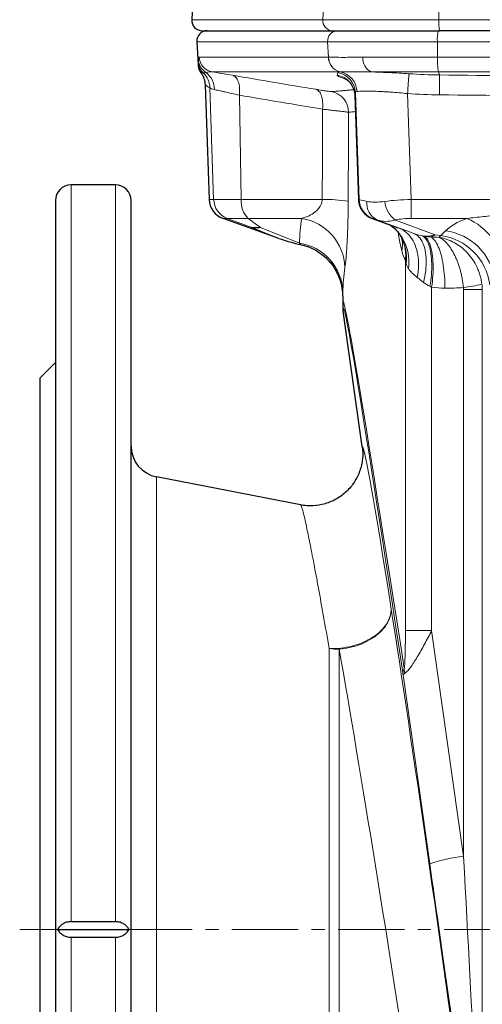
# Model space of a CAD drawing. Header units: millimetres. Extents: x -342 to 561, y -507 to 471.
# Tile 11 of 15: x 343 to 432, y 32 to 221. Entities that reach past the tile are written whole.
import ezdxf

# ---------------------------------------------------------------- set-up
doc = ezdxf.new("R2010")
doc.units = ezdxf.units.MM
doc.linetypes.add('CENTERX2', pattern=[20.32, 12.7, -2.54, 2.54, -2.54])
doc.layers.add('FORMAT', color=7, linetype='Continuous')

msp = doc.modelspace()

# ---------------------------------------------------------------- linework, layer by layer
at = {"color": 7, "linetype": 'Continuous', "lineweight": 25}
for p, q in [((376.69, 229.55), (376.23, 220.89)), ((378.23, 218.78), (403.16, 218.78)), ((403.16, 218.78), (423.7, 218.78)), ((480.58, 218.78), (423.7, 218.78)), ((377.21, 216.68), (377.44, 212.33)), ((378.79, 208.44), (379.57, 186.48)), ((407.45, 206.44), (408.15, 186.48)), ((361.64, 189.28), (353.14, 189.28)), ((350.14, 186.28), (350.14, -92.72)), ((364.64, -74.18), (364.64, 186.28)), ((392.91, 179.04), (382.24, 182.86)), ((410.88, 182.81), (410.98, 182.78)), ((410.98, 182.78), (415.72, 181.06)), ((416.06, 179.77), (416.08, 179.72)), ((416.47, 179.03), (416.48, 179.01)), ((405.14, 167.79), (405.14, 166.51)), ((408.87, 139.24), (405.24, 165.1)), ((350.14, 155.28), (347.14, 152.28)), ((347.14, 152.28), (347.14, -58.72)), ((397.06, 128.03), (369.5, 133.39)), ((353.14, 48.28), (361.64, 48.28)), ((350.54, 46.78), (364.24, 46.78)), ((353.14, 45.28), (361.64, 45.28))]:
    msp.add_line(p, q, dxfattribs=at)
at = {"color": 8, "linetype": 'Continuous', "lineweight": 18}
for p, q in [((401.33, 220.89), (401.55, 225.51)), ((423.56, 220.89), (423.57, 223.76)), ((401.33, 220.89), (376.23, 220.89)), ((423.56, 220.89), (401.33, 220.89)), ((423.56, 220.89), (480.73, 220.89)), ((377.21, 216.68), (402.26, 216.68)), ((402.26, 216.68), (423.27, 216.68)), ((402.4, 213.7), (402.26, 216.68)), ((481.01, 216.68), (423.27, 216.68)), ((423.28, 213.7), (423.27, 216.68)), ((402.4, 213.7), (377.66, 213.7)), ((402.41, 213.7), (402.4, 213.7)), ((423.28, 213.7), (409.02, 213.7)), ((423.28, 213.7), (481, 213.7)), ((380.14, 210.9), (404.67, 210.9)), ((404.67, 210.9), (404.68, 210.9)), ((404.67, 210.9), (404.67, 210.9)), ((410.62, 210.9), (423.46, 210.9)), ((480.82, 210.9), (423.46, 210.9)), ((423.7, 210.31), (423.46, 210.9)), ((380.43, 186.48), (379.7, 207.87)), ((385.71, 186.48), (385.36, 206.44)), ((408.16, 186.48), (407.45, 206.46)), ((407.46, 206.44), (407.45, 206.46)), ((407.57, 206.94), (408.27, 186.48)), ((418.26, 186.48), (417.57, 206.74)), ((353.14, 48.28), (353.14, 189.28)), ((361.64, 189.28), (361.64, 48.28)), ((380.43, 186.48), (379.57, 186.48)), ((385.71, 186.48), (380.43, 186.48)), ((401.23, 186.48), (385.71, 186.48)), ((408.27, 186.48), (408.16, 186.48)), ((418.26, 186.48), (486.02, 186.48)), ((418.26, 186.48), (418.26, 182.86)), ((382.24, 182.86), (383.02, 182.86)), ((383.02, 182.86), (387.02, 182.86)), ((387.77, 181.1), (383.02, 182.86)), ((387.02, 182.86), (397.29, 182.86)), ((389.43, 181.1), (387.02, 182.86)), ((410.78, 182.86), (410.9, 182.86)), ((410.88, 182.82), (410.96, 182.78)), ((415.97, 180.97), (410.96, 182.78)), ((418.26, 182.86), (428.95, 182.86)), ((387.77, 181.1), (392.91, 179.04)), ((396.87, 178.11), (389.43, 181.1)), ((411.8, 182.55), (418.66, 180.01)), ((422.81, 179.74), (415.22, 182.55)), ((415.97, 180.97), (415.72, 181.06)), ((423.91, 179.57), (422.81, 179.74)), ((424.83, 180.49), (423.91, 179.57)), ((417.14, 174.74), (417.14, 103.97)), ((422.17, 103.97), (422.17, 169.72)), ((428.28, 169.23), (431.87, 169.23)), ((428.28, 60.76), (428.28, 169.23)), ((431.87, 20.65), (431.87, 169.23)), ((369.5, 133.39), (369.5, -39.83)), ((422.17, 103.97), (417.14, 103.97)), ((428.28, 60.76), (422.17, 103.97)), ((402.56, 100.54), (402.56, -33.4)), ((404.47, -33.22), (404.47, 100.41)), ((416.69, 95.5), (421.8, 59.37)), ((353.14, -78.85), (353.14, 45.28)), ((361.64, 45.28), (361.64, -76.78))]:
    msp.add_line(p, q, dxfattribs=at)
at = {"color": 8, "linetype": 'Continuous', "lineweight": 18, "flags": 128}
for points in [[(384.05, 210.24), (384.22, 210.19), (384.39, 210.11), (384.54, 209.99), (384.69, 209.85), (384.82, 209.68), (384.94, 209.48), (385.05, 209.26), (385.15, 209.01), (385.23, 208.74), (385.3, 208.45), (385.35, 208.14), (385.38, 207.82), (385.4, 207.49), (385.4, 207.14), (385.39, 206.79), (385.36, 206.44)], [(417.81, 210.54), (417.81, 210.47), (417.8, 210.36), (417.79, 210.22), (417.78, 210.05), (417.77, 209.85), (417.75, 209.63), (417.74, 209.38), (417.72, 209.1), (417.7, 208.81), (417.68, 208.49), (417.66, 208.16), (417.63, 207.82), (417.61, 207.47), (417.59, 207.11), (417.57, 206.74)], [(423.7, 210.31), (423.7, 210.23), (423.7, 210.12), (423.7, 209.98), (423.7, 209.8), (423.69, 209.6), (423.69, 209.38), (423.69, 209.13), (423.68, 208.85), (423.68, 208.56), (423.67, 208.25), (423.67, 207.92), (423.67, 207.58), (423.66, 207.23), (423.66, 206.87), (423.65, 206.51)], [(399.97, 207.56), (400.14, 207.5), (400.3, 207.42), (400.46, 207.31), (400.6, 207.17), (400.74, 206.99), (400.86, 206.8), (400.97, 206.57), (401.07, 206.32), (401.15, 206.05), (401.22, 205.76), (401.27, 205.46), (401.3, 205.14), (401.32, 204.8), (401.32, 204.46), (401.31, 204.11), (401.28, 203.76)], [(415.97, 180.97), (416.33, 180.82), (416.67, 180.64), (417, 180.43), (417.31, 180.19), (417.61, 179.92), (417.89, 179.63), (418.15, 179.3), (418.39, 178.95), (418.61, 178.58), (418.82, 178.18), (419, 177.76), (419.16, 177.32), (419.3, 176.86), (419.42, 176.39), (419.51, 175.89), (419.58, 175.39), (419.63, 174.87), (419.65, 174.33), (419.65, 173.79), (419.63, 173.25), (419.58, 172.69), (419.51, 172.14), (419.42, 171.58)], [(418.66, 180.01), (418.93, 179.89), (419.19, 179.74), (419.43, 179.56), (419.67, 179.35), (419.88, 179.11), (420.09, 178.84), (420.27, 178.55), (420.44, 178.23), (420.59, 177.88), (420.73, 177.51), (420.84, 177.12), (420.94, 176.71), (421.02, 176.27), (421.08, 175.82), (421.12, 175.35), (421.14, 174.86), (421.14, 174.36), (421.12, 173.85), (421.08, 173.33), (421.03, 172.8), (420.95, 172.26), (420.85, 171.71), (420.74, 171.16), (420.61, 170.61)], [(420.42, 179.5), (420.61, 179.37), (420.79, 179.21), (420.96, 179.02), (421.13, 178.8), (421.28, 178.55), (421.43, 178.28), (421.56, 177.97), (421.68, 177.64), (421.79, 177.29), (421.88, 176.91), (421.97, 176.51), (422.04, 176.08), (422.1, 175.64), (422.14, 175.17), (422.17, 174.69), (422.19, 174.2), (422.19, 173.68), (422.18, 173.16), (422.16, 172.63), (422.12, 172.08), (422.07, 171.53), (422.01, 170.98), (421.93, 170.42), (421.85, 169.86)], [(420.78, 179.43), (420.95, 179.31), (421.12, 179.15), (421.28, 178.96), (421.43, 178.74), (421.57, 178.5), (421.7, 178.22), (421.83, 177.92), (421.94, 177.58), (422.04, 177.23), (422.13, 176.85), (422.21, 176.44), (422.28, 176.01), (422.34, 175.56), (422.38, 175.1), (422.42, 174.61), (422.44, 174.11), (422.44, 173.59), (422.44, 173.06), (422.43, 172.53), (422.4, 171.98), (422.36, 171.42), (422.31, 170.86), (422.24, 170.29), (422.17, 169.72)], [(422.04, 179.32), (422.23, 179.19), (422.42, 179.04), (422.6, 178.85), (422.78, 178.63), (422.95, 178.38), (423.12, 178.1), (423.28, 177.79), (423.44, 177.45), (423.59, 177.09), (423.73, 176.71), (423.86, 176.3), (423.98, 175.86), (424.1, 175.41), (424.2, 174.94), (424.3, 174.45), (424.39, 173.94), (424.46, 173.42), (424.53, 172.88), (424.58, 172.34), (424.63, 171.78), (424.66, 171.22), (424.68, 170.65), (424.69, 170.08), (424.69, 169.51)], [(402.56, 100.54), (403.1, 100.53), (403.66, 100.54), (404.21, 100.57), (404.76, 100.62), (405.32, 100.69), (405.87, 100.78), (406.41, 100.89), (406.95, 101.02), (407.49, 101.17), (408.01, 101.33), (408.52, 101.52), (409.02, 101.72), (409.51, 101.94), (409.98, 102.18), (410.43, 102.43), (410.86, 102.69), (411.28, 102.97), (411.67, 103.26), (412.04, 103.57), (412.38, 103.88), (412.71, 104.21), (413, 104.54), (413.27, 104.89), (413.52, 105.24), (413.73, 105.59), (413.91, 105.95), (414.07, 106.31), (414.2, 106.68), (414.29, 107.05), (414.36, 107.42), (414.39, 107.78), (414.39, 108.15), (414.37, 108.51)], [(404.47, 100.41), (405.03, 100.47), (405.59, 100.55), (406.15, 100.66), (406.71, 100.78), (407.26, 100.92), (407.79, 101.09), (408.32, 101.27), (408.84, 101.47), (409.34, 101.7), (409.82, 101.93), (410.29, 102.19), (410.74, 102.46), (411.17, 102.75), (411.57, 103.05), (411.96, 103.36), (412.31, 103.69), (412.65, 104.02), (412.96, 104.37), (413.24, 104.72), (413.49, 105.09), (413.71, 105.46), (413.9, 105.83), (414.06, 106.21), (414.19, 106.6), (414.29, 106.98), (414.36, 107.37), (414.39, 107.75), (414.4, 108.13), (414.37, 108.51)]]:
    msp.add_lwpolyline(points, dxfattribs=at)
at = {"color": 7, "linetype": 'Continuous', "lineweight": 25}
for centre, radius, start, end in [((378.23, 220.78), 2, 177, 270), ((379.21, 216.78), 2, 90, 183), ((353.14, 186.28), 3, 90, 180), ((361.64, 186.28), 3, 0, 90), ((412.15, 186.62), 4, 181.9972, 249.9945), ((370.64, 139.28), 6, 180, 259)]:
    msp.add_arc(centre, radius, start, end, dxfattribs=at)
at = {"color": 8, "linetype": 'Continuous', "lineweight": 18}
for centre, radius, start, end in [((403.25, 220.71), 1.93, 174.8728, 267.1523), ((431.36, 220.36), 7.82, 176.1278, 191.6251), ((404.18, 216.85), 1.93, 92.8462, 185.1263), ((430.99, 217.21), 7.74, 168.2477, 183.9135), ((380.46, 213.31), 2.95, 183.5218, 239.935), ((380.66, 213.85), 3, 182.9752, 259.9681), ((405.32, 213.74), 2.92, 180.9486, 257.1241), ((405.33, 213.74), 2.92, 180.9398, 257.1107), ((411.85, 213.46), 2.84, 175.2275, 244.4898), ((437.15, 213.18), 13.88, 177.8594, 189.4502), ((380.45, 212.91), 2.99, 183.0904, 227.9098), ((375.75, 207.8), 3.95, 1.0289, 46.9403), ((376.62, 207.57), 3.96, 359.242, 53.4156), ((403.46, 206.31), 4, 2.1082, 80.7145), ((403.57, 206.79), 4, 2.1178, 80.8098), ((403.9, 206.98), 3.99, 2.1356, 78.9447), ((402.26, 203.18), 4, 359.9672, 79.9165), ((384.43, 186.6), 3.99, 181.7258, 249.442), ((390.41, 186.14), 4.71, 175.8513, 224.078), ((401.72, 157.8), 28.68, 80.9998, 90.9777), ((412.27, 186.62), 4, 181.9972, 249.9945), ((413.18, 185.7), 3.44, 173.0266, 246.3503), ((418.3, 186.67), 5.15, 186.1841, 233.1928), ((395.72, 173.13), 9.85, 1.9262, 80.8386), ((424.13, 171.83), 12.04, 7.8098, 66.3925), ((409.21, 174.6), 8.61, 350.9709, 54.4316), ((409.36, 175.39), 8, 351.609, 32.7777), ((410.75, 177.86), 5.82, 348.5099, 13.1355), ((409.44, 175.74), 7.76, 352.6404, 24.8976), ((421.06, 185.08), 5.62, 263.4458, 288.1536), ((422.16, 188), 8.68, 260.873, 269.2269), ((421.19, 181.81), 2.63, 288.8257, 308.0437), ((422.49, 168.76), 10.9, 7.4486, 82.5514), ((423.41, 169.68), 10.9, 7.4486, 82.5514), ((395.44, 168.5), 9.72, 1.2747, 81.5595), ((424.92, 186.86), 17.36, 260.873, 269.2269), ((422.67, 212.43), 43.16, 277.4302, 282.1903), ((404.46, 115.2), 14.78, 262.5982, 270.0149), ((424.46, 97.39), 7.59, 184.6254, 191.99), ((431.34, 30.71), 30.2, 95.817, 108.4188)]:
    msp.add_arc(centre, radius, start, end, dxfattribs=at)
for centre, major_axis, ratio, start_param, end_param in [((815.14, -6484.74), (-207.69, 11884.04), 0.030233, 0.972483, 0.974241), ((810.14, -6485.08), (-202.68, 11884.04), 0.029505, 0.972532, 0.974266), ((418.23, 184.4), (10.08, -2.07), 0.008878, 3.126302, 3.143746), ((418.34, 184.4), (10.08, -2.08), 0.009528, 3.161352, 3.695343), ((418.12, 190.87), (9.82, 3.79), 0.315256, 3.583949, 4.068114), ((418.34, 184.4), (10, 0.13), 0.207413, 1.576513, 2.110504), ((811.85, 101.42), (414.22, -83.37), 0.30407, 3.156851, 3.193763), ((416.87, 180.65), (6.08, -2.21), 0.005534, 3.126385, 3.38757), ((416.98, 180.65), (6.08, -2.21), 0.00554, 2.592384, 3.126374), ((418.01, 190.87), (7.28, 7.94), 0.257534, 3.242367, 3.248733), ((418.34, 180.65), (6, -0.04), 0.368582, 1.586821, 2.120811), ((441.74, 178.25), (18, 0), 0.36397, 2.36131, 2.792527), ((418.12, 190.87), (7.56, 7.56), 0.535264, 3.39103, 3.875195), ((428.32, 176.4), (18, -6.55), 0.005609, 2.139731, 2.329113), ((417.64, 189.93), (23.62, -4.38), 0.415479, 4.975829, 5.043527), ((421.75, 189.3), (-1.36, 10.29), 0.282857, 3.31819, 3.438901), ((810.14, 92.02), (404.16, -83.78), 0.310969, 3.1601, 3.197012), ((424.91, 167), (8, -6.55), 0.008556, 2.144695, 2.334078), ((810.14, -2644.06), (-404.94, 2811.01), 0.002488, 6.058915, 6.300452), ((421.07, 189.93), (27.18, -6.32), 0.71468, 5.008908, 5.141005), ((800.24, -2645.45), (-394.94, 2811.01), 0.002429, 6.059111, 6.300911), ((421.32, 50.59), (-12.46, 88.65), 0.017279, 5.421921, 6.275265), ((421.67, 48.17), (-12.65, 90), 0.017285, 4.281103, 5.444717), ((411.77, 46.78), (-12.65, 80), 0.019346, 4.280473, 5.444087), ((426.23, 101.58), (-6, 113.86), 0.000926, 1.937438, 2.386663), ((416.33, 100.19), (-16, 113.86), 0.002429, 1.937146, 2.387436)]:
    msp.add_ellipse(centre, major_axis=major_axis, ratio=ratio, start_param=start_param, end_param=end_param, dxfattribs=at)
at = {"color": 7, "linetype": 'Continuous', "lineweight": 25}
for centre, major_axis, ratio, start_param, end_param in [((383.63, 186.62), (-4.06, 0), 0.984808, 0.034907, 1.22173), ((395.43, 188.78), (-17.03, 6.86), 0.544706, 1.641675, 1.885174)]:
    msp.add_ellipse(centre, major_axis=major_axis, ratio=ratio, start_param=start_param, end_param=end_param, dxfattribs=at)
at = {"color": 8, "linetype": 'Continuous', "lineweight": 18}
for points, knots in [([(377.51, 213.12), (377.5, 213.03), (377.49, 212.95), (377.48, 212.83), (377.47, 212.78), (377.46, 212.75)], [0, 0, 0, 0, 0.5, 0.5, 1, 1, 1, 1]), ([(377.66, 213.7), (377.63, 213.7), (377.6, 213.63), (377.55, 213.43), (377.53, 213.28), (377.51, 213.12)], [0, 0, 0, 0, 0.5, 0.5, 1, 1, 1, 1]), ([(409.02, 213.7), (407.59, 213.7), (406.33, 213.68), (404.67, 213.68), (404.15, 213.69), (403.21, 213.69), (402.78, 213.7), (402.41, 213.7)], [0, 0, 0, 0, 0.5, 0.5, 0.75, 0.75, 1, 1, 1, 1]), ([(378.45, 210.69), (378.5, 210.69), (378.57, 210.69), (378.74, 210.7), (378.85, 210.72), (378.98, 210.75)], [0, 0, 0, 0, 0.5, 0.5, 1, 1, 1, 1]), ([(384.05, 210.24), (383.31, 210.36), (382.62, 210.48), (381.31, 210.7), (380.7, 210.8), (380.14, 210.9)], [0, 0, 0, 0, 0.5, 0.5, 1, 1, 1, 1]), ([(404.1, 210.26), (404.11, 210.23), (404.11, 210.18), (404.25, 210.09), (404.47, 209.98), (404.8, 209.85), (405.19, 209.72), (405.5, 209.63), (405.65, 209.59)], [0, 0, 0, 0, 0.169108, 0.338218, 0.512308, 0.686401, 0.855615, 1, 1, 1, 1]), ([(404.68, 210.9), (404.96, 210.91), (405.31, 210.91), (406.11, 210.92), (406.56, 210.92), (407.56, 210.92), (408.11, 210.92), (409.3, 210.91), (409.94, 210.91), (410.62, 210.9)], [0, 0, 0, 0, 0.25, 0.25, 0.5, 0.5, 0.75, 0.75, 1, 1, 1, 1]), ([(417.81, 210.54), (416.54, 210.63), (415.3, 210.7), (413.79, 210.77), (413.49, 210.79), (412.89, 210.81), (412.59, 210.83), (411.72, 210.86), (411.16, 210.88), (410.62, 210.9)], [0, 0, 0, 0, 0.5, 0.5, 0.625, 0.625, 0.75, 0.75, 1, 1, 1, 1]), ([(379.7, 207.87), (379.79, 207.82), (379.9, 207.75), (380.2, 207.62), (380.38, 207.56), (380.58, 207.51)], [0, 0, 0, 0, 0.5, 0.5, 1, 1, 1, 1]), ([(380.58, 207.51), (380.83, 207.46), (381.13, 207.39), (381.62, 207.28), (381.8, 207.24), (382.17, 207.16), (382.37, 207.12), (383.39, 206.89), (384.31, 206.68), (385.36, 206.44)], [0, 0, 0, 0, 0.25, 0.25, 0.375, 0.375, 0.5, 0.5, 1, 1, 1, 1]), ([(399.97, 207.56), (400.18, 207.52), (400.39, 207.49), (400.77, 207.42), (400.96, 207.39), (401.31, 207.34), (401.47, 207.31), (401.78, 207.26), (401.92, 207.24), (402.31, 207.19), (402.52, 207.16), (402.82, 207.12), (402.92, 207.11), (402.96, 207.12)], [0, 0, 0, 0, 0.125, 0.125, 0.25, 0.25, 0.375, 0.375, 0.5, 0.5, 0.75, 0.75, 1, 1, 1, 1]), ([(407.27, 207.48), (407.22, 207.48), (406.89, 207.45), (406.34, 207.4), (405.61, 207.34), (404.95, 207.29), (404.36, 207.23), (403.82, 207.19), (403.35, 207.15), (403.09, 207.13), (402.96, 207.12)], [0, 0, 0, 0, 0.024117, 0.163096, 0.30248, 0.44187, 0.581254, 0.720834, 0.86042, 1, 1, 1, 1]), ([(407.9, 207.13), (408.04, 207.15), (408.22, 207.17), (408.67, 207.2), (408.94, 207.22), (409.55, 207.22), (409.89, 207.22), (410.63, 207.21), (411.05, 207.2), (411.92, 207.17), (412.37, 207.15), (413.1, 207.11), (413.34, 207.09), (413.85, 207.06), (414.11, 207.04), (415.4, 206.95), (416.47, 206.86), (417.57, 206.74)], [0, 0, 0, 0, 0.125, 0.125, 0.25, 0.25, 0.375, 0.375, 0.5, 0.5, 0.625, 0.625, 0.6875, 0.6875, 0.75, 0.75, 1, 1, 1, 1]), ([(406.25, 203.18), (406.22, 203.18), (406.17, 203.19), (406.01, 203.21), (405.91, 203.22), (405.52, 203.27), (405.18, 203.31), (404.53, 203.39), (404.29, 203.42), (403.78, 203.47), (403.24, 203.54), (402.62, 203.61), (401.97, 203.68), (401.63, 203.72), (401.28, 203.76)], [0, 0, 0, 0, 0.125, 0.125, 0.25, 0.25, 0.5, 0.5, 0.625, 0.625, 0.75, 0.875, 0.875, 1, 1, 1, 1]), ([(406.25, 203.18), (406.39, 203.19), (406.65, 203.21), (407.09, 203.25), (407.41, 203.28), (407.56, 203.29)], [0, 0, 0, 0, 0.354071, 0.708156, 1, 1, 1, 1]), ([(401.23, 186.48), (401.22, 186.31), (401.19, 186.15), (401.12, 185.84), (401.07, 185.69), (400.95, 185.42), (400.88, 185.29), (400.74, 185.06), (400.67, 184.95), (400.43, 184.64), (400.27, 184.46), (399.92, 184.14), (399.74, 184), (399.19, 183.62), (398.82, 183.41), (398.06, 183.08), (397.67, 182.96), (397.29, 182.86)], [0, 0, 0, 0, 0.0625, 0.0625, 0.125, 0.125, 0.1875, 0.1875, 0.25, 0.25, 0.375, 0.375, 0.5, 0.5, 0.75, 0.75, 1, 1, 1, 1]), ([(405.57, 173.46), (405.63, 173.91), (405.7, 174.51), (405.79, 175.49), (405.81, 175.7), (405.84, 176.13), (405.86, 176.36), (405.91, 177.07), (405.94, 177.58), (405.99, 178.4), (406, 178.69), (406.03, 179.28), (406.05, 179.58), (406.09, 180.51), (406.11, 181.16), (406.14, 182.18), (406.15, 182.53), (406.17, 183.23), (406.18, 183.58), (406.19, 184.66), (406.2, 185.39), (406.2, 186.13)], [0, 0, 0, 0, 0.25, 0.25, 0.3125, 0.3125, 0.375, 0.375, 0.5, 0.5, 0.5625, 0.5625, 0.625, 0.625, 0.75, 0.75, 0.8125, 0.8125, 0.875, 0.875, 1, 1, 1, 1]), ([(441.74, 183.86), (440.66, 183.86), (439.58, 183.83), (437.42, 183.71), (436.35, 183.63), (434.21, 183.44), (433.14, 183.33), (431.03, 183.09), (429.99, 182.97), (428.95, 182.86)], [0, 0, 0, 0, 0.25, 0.25, 0.5, 0.5, 0.75, 0.75, 1, 1, 1, 1]), ([(415.77, 180.16), (415.78, 180.1), (415.82, 179.78), (415.91, 179.22), (416.03, 178.51), (416.17, 177.86), (416.3, 177.25), (416.4, 176.88), (416.45, 176.7)], [0, 0, 0, 0, 0.048539, 0.244541, 0.440752, 0.636779, 0.818112, 1, 1, 1, 1]), ([(431.79, 170.25), (431.71, 170.81), (431.6, 171.35), (431.37, 172.16), (431.28, 172.42), (431.08, 172.95), (430.98, 173.21), (430.63, 173.97), (430.36, 174.46), (429.9, 175.15), (429.74, 175.37), (429.4, 175.81), (429.22, 176.02), (428.67, 176.62), (428.28, 176.99), (427.44, 177.66), (426.99, 177.96), (426.06, 178.47), (425.59, 178.68), (424.86, 178.93), (424.61, 179.01), (424.24, 179.11), (424.11, 179.13), (423.86, 179.19), (423.73, 179.21), (423.6, 179.23)], [0, 0, 0, 0, 0.125, 0.125, 0.1875, 0.1875, 0.25, 0.25, 0.375, 0.375, 0.4375, 0.4375, 0.5, 0.5, 0.625, 0.625, 0.75, 0.75, 0.875, 0.875, 0.9375, 0.9375, 0.96875, 0.96875, 1, 1, 1, 1]), ([(428.25, 169.64), (428.2, 170.2), (428.12, 170.75), (427.97, 171.56), (427.92, 171.83), (427.8, 172.37), (427.73, 172.63), (427.52, 173.42), (427.36, 173.92), (427.09, 174.64), (427, 174.87), (426.8, 175.33), (426.7, 175.56), (426.38, 176.2), (426.16, 176.6), (425.69, 177.33), (425.44, 177.66), (424.94, 178.25), (424.68, 178.5), (424.28, 178.82), (424.15, 178.92), (423.95, 179.05), (423.88, 179.09), (423.74, 179.16), (423.67, 179.2), (423.6, 179.23)], [0, 0, 0, 0, 0.125, 0.125, 0.1875, 0.1875, 0.25, 0.25, 0.375, 0.375, 0.4375, 0.4375, 0.5, 0.5, 0.625, 0.625, 0.75, 0.75, 0.875, 0.875, 0.9375, 0.9375, 0.96875, 0.96875, 1, 1, 1, 1]), ([(417.14, 174.74), (417.16, 174.67), (417.18, 174.59), (417.19, 174.52), (417.22, 174.42), (417.24, 174.32), (417.27, 174.23)], [0, 0, 0, 0, 0.0003065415, 0.0003065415, 0.0003065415, 0.0007040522, 0.0007040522, 0.0007040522, 0.0007040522]), ([(417.72, 173.25), (417.92, 172.96), (418.17, 172.68), (418.74, 172.13), (419.07, 171.86), (419.42, 171.58)], [0, 0, 0, 0, 0.5, 0.5, 1, 1, 1, 1]), ([(397.06, 128.03), (397.12, 128.02), (397.2, 127.86), (397.41, 127.23), (397.54, 126.76), (397.73, 125.99), (397.77, 125.83), (397.85, 125.48), (397.89, 125.3), (398.02, 124.73), (398.11, 124.31), (398.4, 122.95), (398.62, 121.91), (399.09, 119.56), (399.34, 118.25), (399.76, 116.07), (399.9, 115.32), (400.2, 113.73), (400.35, 112.91), (400.81, 110.36), (401.14, 108.55), (401.83, 104.71), (402.18, 102.68), (402.56, 100.54)], [0, 0, 0, 0, 0.125, 0.125, 0.25, 0.25, 0.28125, 0.28125, 0.3125, 0.3125, 0.375, 0.375, 0.5, 0.5, 0.625, 0.625, 0.6875, 0.6875, 0.75, 0.75, 0.875, 0.875, 1, 1, 1, 1]), ([(417.14, 103.97), (417.14, 103.35), (417.14, 102.73), (417.13, 101.5), (417.12, 100.89), (417.1, 99.66), (417.09, 99.05), (417.05, 98.14), (417.03, 97.83), (417, 97.39), (416.99, 97.25), (416.96, 97.04), (416.95, 96.97), (416.93, 96.86), (416.92, 96.8), (416.9, 96.78)], [0, 0, 0, 0, 0.25, 0.25, 0.5, 0.5, 0.75, 0.75, 0.875, 0.875, 0.9375, 0.9375, 0.96875, 0.96875, 1, 1, 1, 1]), ([(417.04, 95.81), (417.17, 95.88), (417.33, 96.02), (417.69, 96.4), (417.89, 96.64), (418.3, 97.2), (418.52, 97.52), (418.97, 98.2), (419.19, 98.56), (419.65, 99.32), (419.88, 99.72), (420.34, 100.53), (420.57, 100.94), (421.26, 102.2), (421.72, 103.07), (422.17, 103.97)], [0, 0, 0, 0, 0.125, 0.125, 0.25, 0.25, 0.375, 0.375, 0.5, 0.5, 0.625, 0.625, 0.75, 0.75, 1, 1, 1, 1]), ([(416.9, 96.78), (416.81, 96.56), (416.74, 96.34), (416.69, 96.02), (416.68, 95.92), (416.67, 95.71), (416.68, 95.6), (416.69, 95.5)], [0, 0, 0, 0, 0.5, 0.5, 0.75, 0.75, 1, 1, 1, 1]), ([(417.04, 95.81), (416.92, 95.75), (416.84, 95.7), (416.75, 95.62), (416.73, 95.59), (416.7, 95.54), (416.69, 95.52), (416.69, 95.5)], [0, 0, 0, 0, 0.5, 0.5, 0.75, 0.75, 1, 1, 1, 1])]:
    msp.add_open_spline(points, degree=3, knots=knots, dxfattribs=at)
for points in [[(377.46, 212.75), (377.44, 212.62), (377.43, 212.49), (377.44, 212.33)], [(378, 210.72), (378.14, 210.68), (378.29, 210.68), (378.45, 210.69)], [(378.98, 210.75), (379.29, 210.87), (379.69, 210.96), (380.14, 210.9)], [(399.97, 207.56), (394.66, 208.44), (389.36, 209.33), (384.05, 210.24)], [(404.21, 210.74), (404.17, 210.57), (404.14, 210.41), (404.1, 210.26)], [(404.67, 210.9), (404.38, 210.87), (404.23, 210.81), (404.21, 210.74)], [(404.68, 210.9), (404.67, 210.9), (404.67, 210.9), (404.67, 210.9)], [(423.7, 210.31), (421.74, 210.33), (419.77, 210.42), (417.81, 210.54)], [(423.7, 210.31), (442.66, 210.06), (461.62, 210.06), (480.58, 210.31)], [(378.79, 208.44), (379.1, 208.18), (379.4, 208.01), (379.7, 207.87)], [(385.36, 206.44), (390.66, 205.53), (395.97, 204.64), (401.28, 203.76)], [(407.45, 206.46), (407.49, 206.61), (407.53, 206.77), (407.57, 206.94)], [(407.57, 206.94), (407.58, 207.03), (407.69, 207.09), (407.9, 207.13)], [(417.57, 206.74), (419.59, 206.62), (421.62, 206.53), (423.65, 206.51)], [(480.63, 206.51), (461.64, 206.26), (442.64, 206.26), (423.65, 206.51)], [(420.42, 179.5), (419.81, 179.64), (419.22, 179.81), (418.66, 180.01)], [(420.78, 179.43), (420.66, 179.45), (420.54, 179.47), (420.42, 179.5)], [(396.87, 178.11), (396.96, 178.01), (397.05, 177.92), (397.14, 177.83)], [(416.45, 176.7), (416.66, 175.93), (416.89, 175.29), (417.14, 174.74)], [(417.27, 174.23), (417.38, 173.86), (417.52, 173.53), (417.72, 173.25)], [(420.61, 170.61), (420.98, 170.31), (421.39, 170.06), (421.85, 169.86)], [(421.85, 169.86), (421.95, 169.81), (422.06, 169.76), (422.17, 169.72)], [(428.25, 169.64), (428.27, 169.5), (428.28, 169.36), (428.28, 169.23)], [(431.87, 169.23), (431.86, 169.57), (431.83, 169.91), (431.79, 170.25)], [(405.14, 167.79), (405.14, 168.02), (405.15, 168.33), (405.16, 168.71)]]:
    msp.add_open_spline(points, degree=3, dxfattribs=at)
at = {"color": 7, "linetype": 'Continuous', "lineweight": 25}
for points, knots in [([(377.44, 212.33), (377.45, 212.04), (377.51, 211.76), (377.7, 211.21), (377.83, 210.96), (378, 210.72)], [0, 0, 0, 0, 0.5, 0.5, 1, 1, 1, 1]), ([(378, 210.72), (378.24, 210.39), (378.44, 210.03), (378.63, 209.45), (378.69, 209.25), (378.76, 208.85), (378.79, 208.65), (378.79, 208.44)], [0, 0, 0, 0, 0.5, 0.5, 0.75, 0.75, 1, 1, 1, 1]), ([(405.41, 209.71), (405.41, 209.71), (405.41, 209.71), (405.44, 209.7), (405.48, 209.68), (405.54, 209.65), (405.62, 209.6), (405.71, 209.55), (405.82, 209.48), (405.94, 209.4), (406.07, 209.29), (406.21, 209.17), (406.36, 209.02), (406.52, 208.85), (406.68, 208.65), (406.83, 208.43), (406.98, 208.19), (407.11, 207.92), (407.22, 207.64), (407.32, 207.35), (407.39, 207.05), (407.44, 206.75), (407.45, 206.54), (407.45, 206.44)], [0, 0, 0, 0, 0.043086, 0.094478, 0.142132, 0.186715, 0.228977, 0.26972, 0.30977, 0.349791, 0.390446, 0.432484, 0.476495, 0.522822, 0.571479, 0.622175, 0.674446, 0.727825, 0.781937, 0.836927, 0.891825, 0.946914, 1, 1, 1, 1]), ([(408.16, 186.48), (408.16, 186.46), (408.16, 186.33), (408.18, 186.11), (408.23, 185.8), (408.3, 185.51), (408.4, 185.22), (408.51, 184.95), (408.64, 184.69), (408.79, 184.45), (408.95, 184.22), (409.11, 184.01), (409.29, 183.82), (409.47, 183.64), (409.66, 183.49), (409.84, 183.35), (410.01, 183.24), (410.15, 183.15), (410.27, 183.08), (410.37, 183.03), (410.45, 182.99), (410.52, 182.96), (410.58, 182.94), (410.63, 182.91), (410.69, 182.89), (410.77, 182.86), (410.84, 182.83), (410.88, 182.81)], [0, 0, 0, 0, 0.010154, 0.065551, 0.120181, 0.174024, 0.227048, 0.279211, 0.330455, 0.380706, 0.429869, 0.477818, 0.524385, 0.569332, 0.612285, 0.652587, 0.68905, 0.720132, 0.745475, 0.766574, 0.785498, 0.804255, 0.824473, 0.84809, 0.878116, 0.919923, 1, 1, 1, 1]), ([(389.43, 181.1), (389.25, 181.09), (389.07, 181.07), (388.75, 181.06), (388.6, 181.05), (388.32, 181.05), (388.19, 181.06), (387.96, 181.07), (387.86, 181.09), (387.77, 181.1)], [0, 0, 0, 0, 0.25, 0.25, 0.5, 0.5, 0.75, 0.75, 1, 1, 1, 1]), ([(414.21, 181.61), (414.23, 181.6), (414.37, 181.51), (414.61, 181.33), (414.91, 181.08), (415.2, 180.81), (415.49, 180.51), (415.76, 180.18), (415.95, 179.93), (416.04, 179.79), (416.05, 179.76)], [0, 0, 0, 0, 0.027714, 0.188653, 0.333159, 0.476635, 0.639893, 0.802083, 0.960435, 1, 1, 1, 1]), ([(416.08, 179.72), (416.15, 179.62), (416.29, 179.4), (416.42, 179.15), (416.48, 179.03), (416.48, 179.01)], [0, 0, 0, 0, 0.4609214, 0.9193429, 1, 1, 1, 1]), ([(397.14, 177.83), (397.71, 177.71), (398.26, 177.54), (399.33, 177.11), (399.85, 176.85), (400.83, 176.23), (401.29, 175.88), (401.94, 175.3), (402.14, 175.1), (402.54, 174.67), (402.73, 174.45), (403.27, 173.77), (403.59, 173.29), (404, 172.53), (404.13, 172.27), (404.37, 171.74), (404.47, 171.47), (404.76, 170.64), (404.9, 170.08), (405.09, 168.95), (405.14, 168.38), (405.14, 167.79)], [0, 0, 0, 0, 0.125, 0.125, 0.25, 0.25, 0.375, 0.375, 0.4375, 0.4375, 0.5, 0.5, 0.625, 0.625, 0.6875, 0.6875, 0.75, 0.75, 0.875, 0.875, 1, 1, 1, 1]), ([(408.87, 139.24), (408.99, 138.45), (409, 137.66), (408.89, 136.48), (408.82, 136.09), (408.65, 135.31), (408.54, 134.93), (408.28, 134.18), (408.13, 133.82), (407.78, 133.11), (407.59, 132.76), (406.94, 131.75), (406.44, 131.15), (405.57, 130.33), (405.27, 130.07), (404.63, 129.6), (403.97, 129.16), (403.26, 128.81), (402.53, 128.5), (402.15, 128.36), (401.01, 128.03), (400.24, 127.9), (399.04, 127.84), (398.64, 127.85), (397.85, 127.91), (397.45, 127.96), (397.06, 128.03)], [0, 0, 0, 0, 0.125, 0.125, 0.1875, 0.1875, 0.25, 0.25, 0.3125, 0.3125, 0.375, 0.375, 0.5, 0.5, 0.5625, 0.5625, 0.625, 0.6875, 0.6875, 0.75, 0.75, 0.875, 0.875, 0.9375, 0.9375, 1, 1, 1, 1]), ([(353.14, 48.28), (352.99, 48.28), (352.85, 48.27), (352.56, 48.23), (352.41, 48.2), (352, 48.07), (351.75, 47.95), (351.31, 47.68), (351.12, 47.51), (350.79, 47.16), (350.66, 46.98), (350.54, 46.78)], [0, 0, 0, 0, 0.125, 0.125, 0.25, 0.25, 0.5, 0.5, 0.75, 0.75, 1, 1, 1, 1]), ([(364.24, 46.78), (364.13, 46.98), (363.99, 47.16), (363.75, 47.42), (363.66, 47.51), (363.47, 47.67), (363.36, 47.74), (363.14, 47.88), (363.03, 47.95), (362.78, 48.06), (362.64, 48.11), (362.37, 48.2), (362.23, 48.23), (361.94, 48.27), (361.79, 48.28), (361.64, 48.28)], [0, 0, 0, 0, 0.25, 0.25, 0.375, 0.375, 0.5, 0.5, 0.625, 0.625, 0.75, 0.75, 0.875, 0.875, 1, 1, 1, 1]), ([(350.54, 46.78), (350.66, 46.59), (350.79, 46.4), (351.03, 46.14), (351.12, 46.06), (351.31, 45.9), (351.42, 45.82), (351.64, 45.68), (351.76, 45.62), (352.01, 45.5), (352.14, 45.45), (352.41, 45.37), (352.55, 45.34), (352.84, 45.29), (352.99, 45.28), (353.14, 45.28)], [0, 0, 0, 0, 0.25, 0.25, 0.375, 0.375, 0.5, 0.5, 0.625, 0.625, 0.75, 0.75, 0.875, 0.875, 1, 1, 1, 1]), ([(361.64, 45.28), (361.79, 45.28), (361.94, 45.29), (362.23, 45.34), (362.37, 45.37), (362.64, 45.45), (362.77, 45.5), (363.02, 45.61), (363.14, 45.68), (363.47, 45.89), (363.66, 46.05), (363.99, 46.4), (364.13, 46.59), (364.24, 46.78)], [0, 0, 0, 0, 0.125, 0.125, 0.25, 0.25, 0.375, 0.375, 0.5, 0.5, 0.75, 0.75, 1, 1, 1, 1])]:
    msp.add_open_spline(points, degree=3, knots=knots, dxfattribs=at)
msp.add_open_spline([(405.14, 166.51), (405.14, 166.04), (405.17, 165.57), (405.24, 165.1)], degree=3, dxfattribs=at)
at = {"layer": 'FORMAT', "linetype": 'CENTERX2', "lineweight": 18}
msp.add_line((343.3, 46.78), (561.22, 46.78), dxfattribs=at)

doc.saveas('drawing.dxf')
